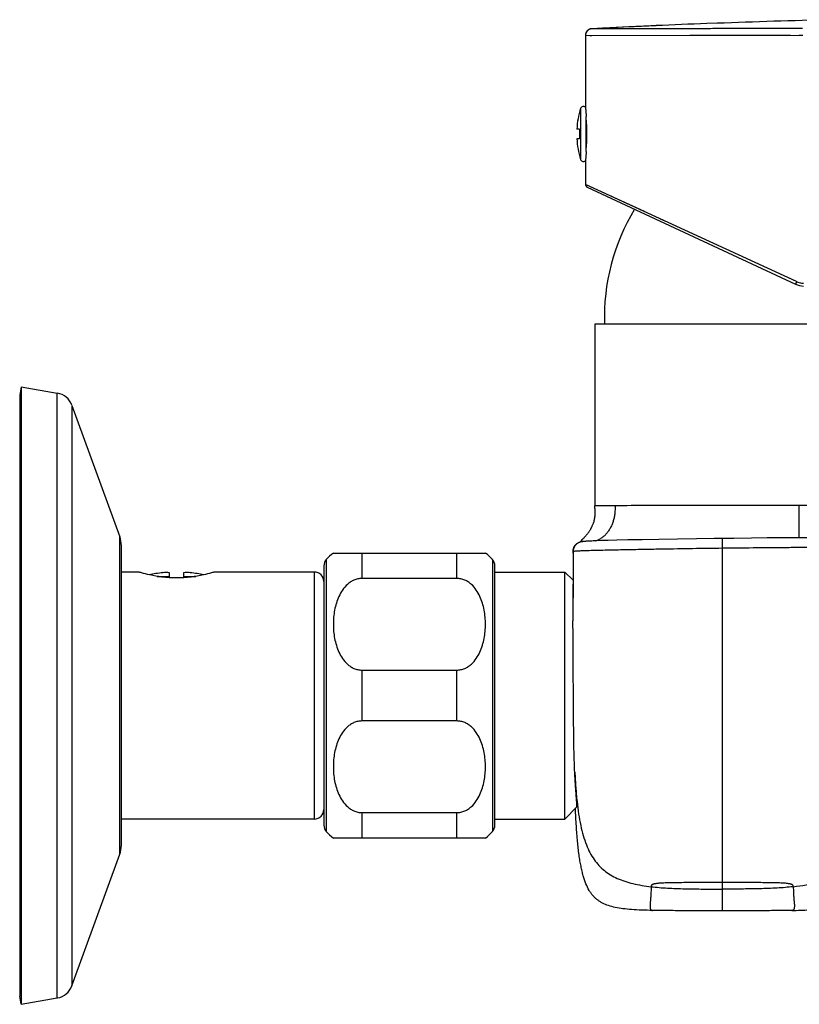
# Model space of a CAD drawing. Header units: millimetres. Extents: x 84 to 582, y -31 to 332.
# Tile 13 of 16: x 374 to 456, y 228 to 331. Entities that reach past the tile are written whole.
import ezdxf

# ---------------------------------------------------------------- set-up
doc = ezdxf.new("R2010")
doc.units = ezdxf.units.MM
doc.header["$LTSCALE"] = 30.734
doc.layers.get('0').update_dxf_attribs({"linetype": 'CONTINUOUS'})

msp = doc.modelspace()

# ---------------------------------------------------------------- linework, layer by layer
at = {"color": 7, "linetype": 'CONTINUOUS'}
for p, q in [((435.94, 330.59), (434.04, 330.49)), ((437.93, 330.68), (435.92, 330.59)), ((439.97, 330.78), (437.93, 330.68)), ((439.28, 330.74), (438.49, 330.71)), ((439.28, 330.74), (438.67, 330.72)), ((440.81, 330.81), (439.97, 330.78)), ((447.24, 331.07), (446.15, 331.03)), ((433.37, 329.82), (433.37, 329.8)), ((433.37, 329.8), (433.37, 329.79)), ((433.37, 329.8), (433.37, 329.8)), ((433.37, 329.79), (433.37, 322.22)), ((433.4, 329.98), (433.39, 329.97)), ((433.4, 330), (433.4, 329.99)), ((433.5, 330.2), (433.49, 330.19)), ((433.49, 330.19), (433.49, 330.18)), ((433.5, 330.21), (433.5, 330.2)), ((433.51, 330.21), (433.5, 330.2)), ((433.52, 330.22), (433.51, 330.21)), ((433.53, 330.24), (433.52, 330.23)), ((433.52, 330.23), (433.52, 330.22)), ((433.54, 330.25), (433.53, 330.24)), ((433.53, 330.24), (433.53, 330.24)), ((433.55, 330.26), (433.54, 330.25)), ((433.56, 330.27), (433.55, 330.26)), ((433.55, 330.26), (433.55, 330.26)), ((433.56, 330.28), (433.56, 330.27)), ((433.57, 330.28), (433.56, 330.28)), ((433.58, 330.29), (433.57, 330.28)), ((433.59, 330.3), (433.58, 330.29)), ((433.58, 330.29), (433.58, 330.29)), ((433.59, 330.31), (433.59, 330.3)), ((433.6, 330.31), (433.59, 330.31)), ((433.61, 330.32), (433.6, 330.31)), ((433.61, 330.32), (433.6, 330.32)), ((433.62, 330.33), (433.61, 330.32)), ((433.63, 330.34), (433.62, 330.33)), ((433.62, 330.33), (433.62, 330.33)), ((433.63, 330.34), (433.63, 330.34)), ((433.64, 330.34), (433.63, 330.34)), ((433.65, 330.35), (433.64, 330.34)), ((433.65, 330.35), (433.64, 330.35)), ((433.66, 330.36), (433.65, 330.35)), ((433.67, 330.37), (433.66, 330.36)), ((433.66, 330.36), (433.66, 330.36)), ((433.67, 330.37), (433.67, 330.37)), ((433.68, 330.37), (433.67, 330.37)), ((433.68, 330.38), (433.68, 330.37)), ((433.69, 330.38), (433.68, 330.38)), ((433.7, 330.38), (433.69, 330.38)), ((433.7, 330.39), (433.7, 330.38)), ((433.71, 330.39), (433.7, 330.39)), ((433.72, 330.4), (433.71, 330.39)), ((433.71, 330.39), (433.71, 330.39)), ((433.72, 330.4), (433.72, 330.4)), ((433.73, 330.4), (433.72, 330.4)), ((433.74, 330.41), (433.73, 330.4)), ((433.74, 330.41), (433.73, 330.41)), ((433.75, 330.41), (433.74, 330.41)), ((433.75, 330.42), (433.75, 330.41)), ((433.76, 330.42), (433.75, 330.42)), ((433.77, 330.43), (433.76, 330.42)), ((433.76, 330.42), (433.76, 330.42)), ((433.78, 330.43), (433.77, 330.42)), ((433.78, 330.43), (433.77, 330.43)), ((433.79, 330.43), (433.78, 330.43)), ((433.79, 330.44), (433.79, 330.43)), ((433.8, 330.44), (433.79, 330.44)), ((433.8, 330.44), (433.8, 330.44)), ((433.81, 330.44), (433.8, 330.44)), ((433.82, 330.45), (433.81, 330.44)), ((433.81, 330.44), (433.81, 330.44)), ((433.83, 330.45), (433.82, 330.45)), ((433.83, 330.45), (433.83, 330.45)), ((433.84, 330.45), (433.83, 330.45)), ((433.85, 330.46), (433.84, 330.45)), ((433.84, 330.45), (433.84, 330.45)), ((433.85, 330.46), (433.85, 330.46)), ((433.86, 330.46), (433.85, 330.46)), ((433.86, 330.46), (433.86, 330.46)), ((433.87, 330.46), (433.86, 330.46)), ((433.88, 330.47), (433.87, 330.46)), ((433.88, 330.47), (433.87, 330.47)), ((433.89, 330.47), (433.88, 330.47)), ((433.89, 330.47), (433.89, 330.47)), ((433.9, 330.47), (433.89, 330.47)), ((433.9, 330.47), (433.9, 330.47)), ((433.92, 330.48), (433.91, 330.47)), ((433.91, 330.47), (433.91, 330.47)), ((433.92, 330.48), (433.92, 330.48)), ((433.93, 330.48), (433.92, 330.48)), ((433.93, 330.48), (433.93, 330.48)), ((433.94, 330.48), (433.93, 330.48)), ((433.94, 330.48), (433.94, 330.48)), ((433.95, 330.48), (433.94, 330.48)), ((434.02, 330.49), (434.02, 330.49)), ((433.45, 317.58), (433.45, 321.27)), ((432.75, 319.92), (432.46, 319.92)), ((432.75, 319.92), (432.75, 318.92)), ((432.75, 318.92), (432.46, 318.92)), ((432.85, 316.77), (432.86, 316.73)), ((432.85, 316.77), (432.85, 316.75)), ((433.38, 316.67), (433.37, 316.62)), ((433.37, 316.62), (433.37, 314.11)), ((433.54, 313.83), (455.47, 303.61)), ((434.37, 299.42), (434.37, 280.28)), ((477.37, 299.42), (434.37, 299.42)), ((374, 292.82), (373.85, 291.97)), ((374, 292.82), (374, 227.82)), ((374, 292.82), (377.81, 292.15)), ((373.85, 291.97), (373.85, 228.67)), ((379.35, 290.86), (384.38, 277.03)), ((434.37, 279.99), (434.37, 280.28)), ((433, 276.7), (432.92, 276.61)), ((433.08, 276.77), (433, 276.7)), ((433.13, 276.83), (433.08, 276.77)), ((433.19, 276.89), (433.13, 276.83)), ((433.25, 276.96), (433.19, 276.89)), ((437.84, 276.69), (436.67, 276.66)), ((439.33, 276.72), (437.84, 276.69)), ((441.08, 276.75), (439.33, 276.72)), ((443.07, 276.78), (441.08, 276.75)), ((445.04, 276.81), (443.07, 276.78)), ((446.92, 276.84), (445.04, 276.81)), ((448.99, 276.86), (446.92, 276.84)), ((450.85, 276.88), (448.99, 276.86)), ((452.48, 276.9), (450.85, 276.88)), ((453.67, 276.91), (452.48, 276.9)), ((454.76, 276.92), (453.67, 276.91)), ((455.77, 276.92), (454.76, 276.92)), ((456.71, 276.92), (455.77, 276.92)), ((384.55, 244.57), (384.55, 276.07)), ((432.31, 276.16), (432.3, 276.15)), ((432.32, 276.17), (432.31, 276.16)), ((432.33, 276.17), (432.32, 276.17)), ((432.34, 276.18), (432.33, 276.17)), ((432.35, 276.19), (432.34, 276.18)), ((432.36, 276.2), (432.35, 276.19)), ((432.37, 276.2), (432.36, 276.19)), ((432.41, 276.24), (432.38, 276.21)), ((432.56, 276.35), (432.53, 276.33)), ((432.82, 276.51), (432.77, 276.45)), ((432.92, 276.61), (432.82, 276.51)), ((433.18, 276.53), (433.15, 276.53)), ((433.22, 276.53), (433.18, 276.53)), ((433.27, 276.54), (433.22, 276.53)), ((433.31, 276.54), (433.27, 276.54)), ((433.37, 276.54), (433.31, 276.54)), ((433.43, 276.55), (433.37, 276.54)), ((433.49, 276.55), (433.43, 276.55)), ((433.56, 276.56), (433.49, 276.55)), ((433.69, 276.57), (433.56, 276.56)), ((433.84, 276.57), (433.69, 276.57)), ((434.03, 276.58), (433.84, 276.57)), ((434.18, 276.59), (434.03, 276.58)), ((434.56, 276.6), (434.18, 276.59)), ((435.07, 276.62), (434.56, 276.6)), ((435.75, 276.64), (435.07, 276.62)), ((436.67, 276.66), (435.75, 276.64)), ((406.85, 275.32), (422.85, 275.32)), ((432.05, 275.52), (432.05, 275.5)), ((432.05, 275.5), (432.05, 275.48)), ((432.05, 275.48), (432.05, 275.46)), ((432.07, 275.48), (432.06, 268.66)), ((432.06, 275.36), (432.06, 275.35)), ((432.06, 275.36), (432.06, 275.36)), ((432.06, 275.35), (432.06, 275.34)), ((432.06, 275.34), (432.07, 275.33)), ((432.07, 275.5), (432.07, 275.48)), ((432.07, 275.48), (432.07, 272.96)), ((432.07, 275.48), (432.07, 275.48)), ((432.07, 275.32), (432.07, 275.33)), ((432.07, 275.33), (432.07, 275.33)), ((405.85, 273.97), (405.85, 246.68)), ((423.85, 246.68), (423.85, 273.97)), ((386.35, 273.32), (384.55, 273.32)), ((389.6, 272.71), (389.6, 273.25)), ((391.1, 273.25), (391.1, 272.71)), ((404.85, 273.32), (394.35, 273.32)), ((419.85, 272.64), (409.85, 272.64)), ((423.85, 273.32), (431.2, 273.32)), ((431.2, 247.32), (431.2, 273.32)), ((431.2, 273.32), (432.07, 272.46)), ((432.07, 272.96), (432.06, 268.17)), ((432.07, 272.45), (432.07, 272.46)), ((409.85, 263), (419.85, 263)), ((419.85, 257.64), (409.85, 257.64)), ((409.85, 248), (419.85, 248)), ((431.2, 247.32), (432.48, 248.6)), ((404.85, 247.32), (384.55, 247.32)), ((423.85, 247.32), (431.2, 247.32)), ((422.85, 245.32), (406.85, 245.32)), ((379.35, 229.78), (384.38, 243.62)), ((374, 227.82), (373.85, 228.67)), ((374, 227.82), (377.81, 228.49))]:
    msp.add_line(p, q, dxfattribs=at)
at = {"color": 9, "linetype": 'CONTINUOUS'}
for p, q in [((433.37, 329.79), (455.87, 329.82)), ((444.35, 329.81), (454.94, 329.82)), ((432.86, 322.11), (432.86, 316.73)), ((455.59, 303.88), (433.37, 314.11)), ((435.46, 313.15), (433.89, 313.87)), ((439.57, 311.26), (436.75, 312.55)), ((442.01, 310.13), (441.27, 310.47)), ((445.65, 308.46), (442.01, 310.13)), ((455.59, 303.88), (454.6, 304.34)), ((377.81, 228.49), (377.81, 292.15)), ((379.35, 290.86), (379.35, 229.78)), ((455.87, 276.92), (455.87, 280.33)), ((384.38, 243.62), (384.38, 277.03)), ((447.75, 276.85), (447.76, 275.85)), ((447.76, 275.85), (447.76, 237.67)), ((406.1, 274.63), (406.1, 246.02)), ((409.85, 275.32), (409.85, 272.64)), ((419.85, 272.64), (419.85, 275.32)), ((423.6, 274.63), (423.6, 246.02)), ((388.32, 272.86), (389.6, 272.86)), ((391.1, 272.86), (392.38, 272.86)), ((404.85, 247.32), (404.85, 273.32)), ((409.85, 263), (409.85, 257.64)), ((419.85, 257.64), (419.85, 263)), ((409.85, 248), (409.85, 245.32)), ((419.85, 245.32), (419.85, 248))]:
    msp.add_line(p, q, dxfattribs=at)
at = {"color": 7, "linetype": 'CONTINUOUS'}
for points in [[(433.39, 329.95), (433.39, 329.94), (433.38, 329.93), (433.38, 329.92), (433.38, 329.9), (433.38, 329.89), (433.38, 329.88), (433.37, 329.86), (433.37, 329.85), (433.37, 329.83), (433.37, 329.82)], [(433.39, 329.97), (433.39, 329.95), (433.39, 329.94), (433.38, 329.93)], [(433.49, 330.18), (433.48, 330.17), (433.48, 330.16), (433.47, 330.15), (433.47, 330.14), (433.46, 330.14), (433.45, 330.13), (433.45, 330.12), (433.44, 330.11), (433.44, 330.1), (433.44, 330.09), (433.43, 330.08), (433.43, 330.07), (433.42, 330.06), (433.42, 330.05), (433.41, 330.03), (433.41, 330.02), (433.41, 330.01), (433.4, 330), (433.4, 329.99), (433.4, 329.98)], [(433.91, 330.47), (433.91, 330.47), (433.9, 330.47)], [(434.03, 330.49), (434.03, 330.49), (434.03, 330.49), (434.02, 330.49), (434.02, 330.49), (434.01, 330.49), (434.01, 330.49), (434.01, 330.49), (434, 330.49), (434, 330.49), (433.99, 330.49), (433.99, 330.49), (433.99, 330.49), (433.98, 330.49), (433.98, 330.49), (433.97, 330.49), (433.97, 330.49), (433.96, 330.48), (433.96, 330.48), (433.95, 330.48), (433.95, 330.48), (433.95, 330.48)], [(434.03, 330.49), (434.03, 330.49), (434.03, 330.49)], [(433.37, 314.11), (433.37, 314.1), (433.37, 314.08), (433.37, 314.06), (433.38, 314.04), (433.38, 314.03), (433.39, 314.01), (433.39, 313.99), (433.4, 313.98), (433.41, 313.96), (433.42, 313.95), (433.43, 313.93), (433.44, 313.92), (433.45, 313.91), (433.46, 313.89), (433.47, 313.88), (433.48, 313.87), (433.5, 313.86), (433.51, 313.85), (433.53, 313.84), (433.54, 313.83)], [(434.37, 279.99), (434.37, 279.84), (434.37, 279.71), (434.37, 279.57), (434.36, 279.45), (434.36, 279.33), (434.35, 279.21), (434.33, 279.1), (434.32, 279), (434.3, 278.89), (434.28, 278.8), (434.26, 278.7), (434.24, 278.61), (434.21, 278.52), (434.18, 278.44), (434.15, 278.36), (434.12, 278.28), (434.09, 278.21), (434.06, 278.14), (434.03, 278.07), (433.99, 278), (433.96, 277.94), (433.92, 277.87), (433.89, 277.81), (433.86, 277.76), (433.82, 277.7), (433.79, 277.64), (433.75, 277.59), (433.72, 277.54), (433.68, 277.49), (433.65, 277.44), (433.61, 277.4), (433.58, 277.35), (433.54, 277.31), (433.51, 277.27), (433.47, 277.22), (433.44, 277.18), (433.41, 277.14), (433.37, 277.1), (433.34, 277.07), (433.31, 277.03), (433.28, 276.99), (433.25, 276.96)], [(432.3, 276.15), (432.29, 276.14), (432.28, 276.14), (432.28, 276.13), (432.26, 276.12), (432.25, 276.1), (432.24, 276.09), (432.23, 276.08), (432.22, 276.06), (432.21, 276.04), (432.2, 276.02), (432.18, 276.01), (432.17, 275.98), (432.16, 275.96), (432.15, 275.94), (432.14, 275.92), (432.13, 275.89), (432.12, 275.87), (432.11, 275.84), (432.1, 275.82), (432.09, 275.79), (432.09, 275.76), (432.08, 275.73), (432.07, 275.7), (432.07, 275.67), (432.06, 275.64), (432.06, 275.62), (432.06, 275.59), (432.06, 275.56), (432.05, 275.54)], [(432.3, 276.15), (432.3, 276.15), (432.29, 276.14), (432.28, 276.13), (432.27, 276.12), (432.26, 276.11), (432.25, 276.09), (432.23, 276.08), (432.22, 276.06), (432.21, 276.05), (432.2, 276.03), (432.19, 276.01), (432.17, 275.99), (432.16, 275.97), (432.15, 275.94), (432.14, 275.92), (432.13, 275.9), (432.12, 275.87), (432.11, 275.85), (432.1, 275.82), (432.09, 275.79), (432.09, 275.77), (432.08, 275.74), (432.07, 275.71), (432.07, 275.68), (432.06, 275.65), (432.06, 275.62), (432.06, 275.59), (432.06, 275.57), (432.05, 275.54), (432.05, 275.52)], [(433.15, 276.53), (433.13, 276.52), (433.11, 276.52), (433.1, 276.52), (433.08, 276.52), (433.06, 276.51), (433.05, 276.51), (433.03, 276.51), (433.02, 276.51), (433, 276.51), (432.99, 276.5), (432.97, 276.5), (432.96, 276.5), (432.94, 276.49), (432.93, 276.49), (432.91, 276.49), (432.9, 276.48), (432.88, 276.48), (432.86, 276.48), (432.85, 276.47), (432.83, 276.47), (432.81, 276.46), (432.79, 276.46), (432.77, 276.45), (432.75, 276.44), (432.73, 276.43), (432.71, 276.43), (432.69, 276.42), (432.66, 276.41), (432.64, 276.39), (432.61, 276.38), (432.59, 276.37), (432.56, 276.35), (432.53, 276.33), (432.5, 276.31), (432.47, 276.29), (432.44, 276.27), (432.41, 276.24), (432.38, 276.21), (432.35, 276.18), (432.32, 276.15), (432.29, 276.12), (432.27, 276.08), (432.24, 276.05), (432.22, 276.02), (432.2, 275.98), (432.18, 275.95), (432.17, 275.91), (432.15, 275.88), (432.14, 275.84), (432.12, 275.81), (432.11, 275.78), (432.1, 275.74), (432.1, 275.71), (432.09, 275.68), (432.08, 275.66), (432.08, 275.63), (432.08, 275.61), (432.07, 275.58), (432.07, 275.56), (432.07, 275.54), (432.07, 275.53), (432.07, 275.51), (432.07, 275.5)], [(432.77, 276.45), (432.75, 276.44), (432.73, 276.43), (432.71, 276.43), (432.69, 276.42), (432.66, 276.41)], [(432.05, 275.46), (432.05, 275.45), (432.05, 275.44), (432.06, 275.42), (432.06, 275.41), (432.06, 275.4), (432.06, 275.39), (432.06, 275.39), (432.06, 275.38), (432.06, 275.38), (432.06, 275.37)], [(432.06, 275.37), (432.06, 275.37), (432.06, 275.36)]]:
    msp.add_lwpolyline(points, dxfattribs=at)
at = {"color": 9, "linetype": 'CONTINUOUS'}
for points in [[(433.85, 329.79), (433.95, 329.79), (434.06, 329.79), (444.35, 329.81)], [(433.89, 313.87), (433.53, 314.03), (433.48, 314.06)], [(436.75, 312.55), (436.28, 312.77), (436.06, 312.87)]]:
    msp.add_lwpolyline(points, dxfattribs=at)
at = {"color": 7, "linetype": 'CONTINUOUS'}
for centre, radius, start, end in [((484.62, -668.2), 999.97, 92.64424, 92.89956), ((484.62, -668.25), 1000.03, 92.20503, 92.51083), ((484.62, -668.25), 1000.02, 91.46012, 92.14244), ((434.07, 329.79), 0.7, 95.6135, 179.5038), ((434.07, 329.79), 0.699, 92.9017, 95.6181), ((433.15, 322.02), 0.3, 41.3652, 162.6114), ((441.45, 319.42), 9, 162.6114, 176.8153), ((441.45, 319.42), 9, 183.1847, 197.1397), ((433.15, 316.82), 0.3, 197.3886, 318.6348), ((457.36, 300.12), 22, 148.8325, 181.8179), ((456.31, 305.42), 2, 245, 270), ((377.47, 290.18), 2, 20, 80), ((381.75, 276.07), 2.8, 0, 20), ((406.85, 273.97), 1, 138.5904, 180), ((409.85, 271.32), 5, 126.8699, 138.5904), ((419.85, 271.32), 5, 41.4096, 53.1301), ((422.85, 273.97), 1, 0, 41.4096), ((433.16, 275.41), 1.09, 175.2033, 175.918), ((433.15, 275.41), 1.09, 175.9184, 176.1496), ((433.15, 275.41), 1.08, 176.1496, 176.4862), ((433.14, 275.41), 1.08, 176.4862, 176.7707), ((433, 275.41), 0.934, 183.9122, 184.5781), ((390.35, 259.32), 14, 95.9176, 101.8676), ((389.27, 269.77), 3.49, 84.5378, 95.9281), ((389.27, 269.74), 3.53, 95.4721, 95.9177), ((391.43, 269.77), 3.49, 84.0737, 95.4604), ((391.43, 269.74), 3.53, 84.0823, 84.5279), ((390.35, 259.32), 14, 78.1324, 84.0824), ((404.85, 272.32), 1, 0, 90), ((404.85, 248.32), 1, 270, 360), ((406.85, 246.68), 1, 180, 221.4096), ((422.85, 246.68), 1, 318.5904, 360), ((409.85, 249.32), 5, 221.4096, 233.1301), ((419.85, 249.32), 5, 306.8699, 318.5904), ((381.75, 244.57), 2.8, 340, 360), ((377.47, 230.46), 2, 280, 340)]:
    msp.add_arc(centre, radius, start, end, dxfattribs=at)
at = {"color": 9, "linetype": 'CONTINUOUS'}
for centre, radius, start, end in [((455.97, 426.82), 97, 269.9398, 270.1518), ((456.32, 305.46), 1.74, 245.3059, 255.0682), ((456.32, 305.47), 1.75, 255.0908, 269.9903)]:
    msp.add_arc(centre, radius, start, end, dxfattribs=at)
at = {"color": 7, "linetype": 'CONTINUOUS'}
for points in [[(440.81, 330.81), (440.3, 330.79), (439.79, 330.77), (439.28, 330.74)], [(432.07, 275.47), (432.06, 275.43), (432.06, 275.39), (432.07, 275.35)]]:
    msp.add_open_spline(points, degree=3, dxfattribs=at)
at = {"color": 9, "linetype": 'CONTINUOUS'}
for points, knots in [([(456.22, 330.52), (454.78, 330.52), (451.96, 330.51), (448.48, 330.51), (445.82, 330.5), (443.96, 330.5), (442.21, 330.5), (440.6, 330.5), (439.14, 330.5), (437.85, 330.5), (436.88, 330.49), (436.19, 330.49), (435.75, 330.49), (435.36, 330.49), (435.01, 330.49), (434.72, 330.49), (434.48, 330.49), (434.32, 330.49), (434.21, 330.49), (434.15, 330.49), (434.1, 330.49), (434.07, 330.49), (434.05, 330.49), (434.04, 330.49), (434.04, 330.49)], [0, 0, 0, 0, 0.194399, 0.381659, 0.470318, 0.554504, 0.633387, 0.706206, 0.772233, 0.830834, 0.881422, 0.90356, 0.923519, 0.941244, 0.956699, 0.969846, 0.980652, 0.989084, 0.992405, 0.995127, 0.997249, 0.99877, 0.999687, 1, 1, 1, 1]), ([(455.59, 303.88), (455.58, 303.87), (455.57, 303.83), (455.55, 303.78), (455.52, 303.74), (455.51, 303.7), (455.5, 303.67), (455.49, 303.66), (455.48, 303.64), (455.48, 303.63), (455.47, 303.62), (455.47, 303.62), (455.47, 303.61), (455.47, 303.61), (455.47, 303.61), (455.47, 303.61), (455.47, 303.61), (455.47, 303.61)], [0, 0, 0, 0, 0.182435, 0.36848, 0.547451, 0.707228, 0.776182, 0.836626, 0.887969, 0.929618, 0.961176, 0.973278, 0.983024, 0.990487, 0.995742, 0.99887, 1, 1, 1, 1]), ([(477.37, 280.19), (477.37, 280.19), (477.37, 280.19), (477.37, 280.19), (477.37, 280.19), (477.37, 280.19), (477.36, 280.19), (477.36, 280.19), (477.36, 280.19), (477.35, 280.19), (477.34, 280.19), (477.33, 280.19), (477.31, 280.19), (477.29, 280.19), (477.27, 280.19), (477.24, 280.19), (477.2, 280.19), (477.13, 280.19), (477.05, 280.19), (476.95, 280.19), (476.84, 280.19), (476.72, 280.2), (476.59, 280.2), (476.38, 280.2), (476.1, 280.2), (475.72, 280.21), (475.29, 280.21), (474.82, 280.22), (474.3, 280.22), (473.73, 280.23), (473.13, 280.23), (472.23, 280.24), (471.02, 280.25), (469.47, 280.26), (467.78, 280.28), (465.97, 280.29), (464.07, 280.3), (462.09, 280.31), (460.4, 280.31), (459.2, 280.32), (458.5, 280.32), (457.98, 280.32), (457.45, 280.32), (456.93, 280.32), (456.4, 280.32), (456.05, 280.33), (455.87, 280.33)], [0, 0, 0, 0, 0.000019, 0.000042, 0.000075, 0.000169, 0.000301, 0.000471, 0.000678, 0.000922, 0.001205, 0.001882, 0.00271, 0.003688, 0.004816, 0.006093, 0.007521, 0.010824, 0.014723, 0.019215, 0.024299, 0.02997, 0.036226, 0.043062, 0.058459, 0.076124, 0.096015, 0.118083, 0.142277, 0.168537, 0.196799, 0.226997, 0.292901, 0.365614, 0.444437, 0.52861, 0.617322, 0.709719, 0.804912, 0.853272, 0.877591, 0.901984, 0.926436, 0.950933, 0.97546, 1, 1, 1, 1]), ([(432.09, 275.5), (432.09, 275.5), (432.11, 275.51), (432.13, 275.51), (432.17, 275.52), (432.25, 275.53), (432.41, 275.54), (432.67, 275.56), (433.07, 275.57), (433.65, 275.59), (434.47, 275.62), (435.56, 275.64), (436.92, 275.67), (438.48, 275.7), (440.14, 275.73), (442.34, 275.77), (444.88, 275.81), (446.86, 275.84), (447.76, 275.85)], [0, 0, 0, 0, 0.001125, 0.002781, 0.005134, 0.008373, 0.01835, 0.03462, 0.059365, 0.095098, 0.145723, 0.215732, 0.304454, 0.405949, 0.514046, 0.622287, 0.826963, 1, 1, 1, 1]), ([(447.76, 275.85), (448.7, 275.86), (450.76, 275.88), (453.4, 275.91), (455.68, 275.92), (457.39, 275.92), (458.96, 275.91), (460.3, 275.9), (461.34, 275.88), (462.1, 275.86), (462.63, 275.83), (462.95, 275.81), (463.13, 275.79), (463.23, 275.78), (463.3, 275.76), (463.36, 275.75), (463.39, 275.74), (463.43, 275.72), (463.44, 275.71), (463.45, 275.7)], [0, 0, 0, 0, 0.179645, 0.392271, 0.504592, 0.615539, 0.718029, 0.804995, 0.871097, 0.917586, 0.949947, 0.971675, 0.979385, 0.985395, 0.989991, 0.993428, 0.995943, 0.997753, 1, 1, 1, 1]), ([(432.07, 275.48), (432.07, 275.48), (432.07, 275.48), (432.07, 275.49), (432.08, 275.5), (432.08, 275.5), (432.09, 275.5)], [0, 0, 0, 0, 0.151821, 0.333109, 0.593958, 1, 1, 1, 1]), ([(455.24, 240.2), (455.7, 240.25), (456.59, 240.38), (457.7, 240.65), (458.56, 240.96), (459.18, 241.24), (459.76, 241.59), (460.31, 242), (460.79, 242.48), (461.22, 243.01), (461.58, 243.59), (461.89, 244.2), (462.15, 244.83), (462.36, 245.48), (462.54, 246.14), (462.73, 247.03), (462.92, 248.15), (463.08, 249.5), (463.2, 250.86), (463.28, 252.22), (463.34, 253.58), (463.4, 255.39), (463.42, 256.76), (463.43, 257.66)], [0, 0, 0, 0, 0.062498, 0.124978, 0.156227, 0.187474, 0.218717, 0.249957, 0.281196, 0.312437, 0.343682, 0.37493, 0.406181, 0.437433, 0.468687, 0.499942, 0.562444, 0.624951, 0.687458, 0.749966, 0.812475, 0.874983, 1, 1, 1, 1]), ([(432.25, 252.26), (432.28, 251.72), (432.34, 250.69), (432.47, 249.21), (432.64, 247.88), (432.86, 246.68), (433.12, 245.6), (433.44, 244.64), (433.82, 243.8), (434.26, 243.06), (434.78, 242.43), (435.36, 241.88), (436.01, 241.43), (436.73, 241.06), (437.52, 240.75), (438.38, 240.51), (439.31, 240.33), (439.95, 240.24), (440.28, 240.2)], [0, 0, 0, 0, 0.098915, 0.189117, 0.27106, 0.345328, 0.412609, 0.473718, 0.529639, 0.581535, 0.63072, 0.678607, 0.726587, 0.775818, 0.827214, 0.881463, 0.939026, 1, 1, 1, 1]), ([(447.76, 240.63), (447.46, 240.63), (446.86, 240.63), (445.96, 240.63), (445.05, 240.63), (444.16, 240.63), (443.3, 240.62), (442.6, 240.62), (442.09, 240.61), (441.68, 240.59), (441.32, 240.58), (441.02, 240.55), (440.86, 240.53), (440.72, 240.51), (440.62, 240.49), (440.53, 240.47), (440.46, 240.45), (440.41, 240.43), (440.36, 240.4), (440.32, 240.36), (440.3, 240.33), (440.29, 240.29), (440.28, 240.25), (440.28, 240.22), (440.28, 240.2)], [0, 0, 0, 0, 0.118178, 0.236375, 0.354448, 0.471796, 0.586496, 0.694094, 0.743002, 0.787066, 0.857228, 0.883514, 0.904914, 0.922246, 0.93624, 0.947489, 0.956543, 0.963901, 0.969936, 0.9792, 0.983001, 0.986532, 0.993302, 1, 1, 1, 1]), ([(455.24, 240.2), (455.24, 240.22), (455.24, 240.25), (455.24, 240.29), (455.22, 240.33), (455.2, 240.36), (455.16, 240.4), (455.11, 240.43), (455.06, 240.45), (454.99, 240.47), (454.91, 240.49), (454.8, 240.51), (454.67, 240.53), (454.51, 240.55), (454.3, 240.57), (454.06, 240.58), (453.64, 240.6), (453.03, 240.62), (452.23, 240.62), (451.36, 240.63), (450.47, 240.63), (449.27, 240.63), (448.37, 240.63), (447.76, 240.63)], [0, 0, 0, 0, 0.006698, 0.013472, 0.017013, 0.020828, 0.030121, 0.036158, 0.043517, 0.052559, 0.063742, 0.077631, 0.094888, 0.116279, 0.142707, 0.174877, 0.213012, 0.305646, 0.413507, 0.52826, 0.645513, 0.763544, 1, 1, 1, 1]), ([(440.28, 240.2), (440.28, 240.01), (440.27, 239.65), (440.25, 239.22), (440.22, 238.91), (440.2, 238.7), (440.19, 238.51), (440.18, 238.35), (440.17, 238.2), (440.17, 238.07), (440.18, 237.96), (440.2, 237.87), (440.24, 237.79), (440.29, 237.74), (440.36, 237.7), (440.41, 237.7), (440.44, 237.7)], [0, 0, 0, 0, 0.216616, 0.406787, 0.49165, 0.569509, 0.640227, 0.703682, 0.759803, 0.808619, 0.85032, 0.885413, 0.915051, 0.941557, 0.968612, 1, 1, 1, 1]), ([(440.28, 240.2), (440.56, 240.17), (441.13, 240.11), (442.01, 240.05), (442.92, 240.01), (444.18, 239.97), (445.8, 239.95), (447.1, 239.95), (447.76, 239.95)], [0, 0, 0, 0, 0.112895, 0.230273, 0.351858, 0.477215, 0.736057, 1, 1, 1, 1]), ([(455.24, 240.2), (454.96, 240.17), (454.39, 240.11), (453.52, 240.05), (452.61, 240.01), (451.35, 239.97), (449.73, 239.95), (448.42, 239.95), (447.76, 239.95)], [0, 0, 0, 0, 0.112952, 0.230385, 0.351936, 0.477196, 0.736024, 1, 1, 1, 1]), ([(455.24, 240.2), (455.24, 240.01), (455.25, 239.65), (455.28, 239.22), (455.3, 238.91), (455.32, 238.7), (455.34, 238.51), (455.35, 238.35), (455.36, 238.2), (455.35, 238.07), (455.34, 237.96), (455.32, 237.87), (455.29, 237.79), (455.24, 237.74), (455.17, 237.7), (455.12, 237.7), (455.09, 237.7)], [0, 0, 0, 0, 0.216615, 0.406785, 0.491648, 0.569508, 0.640226, 0.703682, 0.759803, 0.80862, 0.850321, 0.885415, 0.915047, 0.941544, 0.968598, 1, 1, 1, 1])]:
    msp.add_open_spline(points, degree=3, knots=knots, dxfattribs=at)
at = {"color": 7, "linetype": 'CONTINUOUS'}
for points, knots in [([(433.37, 322.22), (433.37, 322.22), (433.37, 322.22), (433.37, 322.22), (433.37, 322.22), (433.37, 322.21), (433.37, 322.2), (433.37, 322.2), (433.37, 322.19), (433.38, 322.17), (433.38, 322.15), (433.38, 322.12), (433.39, 322.08), (433.39, 322.03), (433.4, 321.98), (433.4, 321.92), (433.41, 321.85), (433.41, 321.77), (433.42, 321.68), (433.43, 321.59), (433.44, 321.49), (433.44, 321.4), (433.44, 321.33), (433.45, 321.29), (433.45, 321.27)], [0, 0, 0, 0, 0.000988, 0.002222, 0.00395, 0.008886, 0.015794, 0.024672, 0.035515, 0.04832, 0.063082, 0.098453, 0.141577, 0.19239, 0.250822, 0.316798, 0.39025, 0.471126, 0.55942, 0.655239, 0.758968, 0.871857, 0.933014, 1, 1, 1, 1]), ([(433.45, 320.87), (433.46, 320.64), (433.48, 320.16), (433.49, 319.42), (433.48, 318.69), (433.46, 318.21), (433.45, 317.98)], [0, 0, 0, 0, 0.239478, 0.500001, 0.760523, 1, 1, 1, 1]), ([(433.45, 317.58), (433.45, 317.56), (433.44, 317.53), (433.44, 317.47), (433.44, 317.4), (433.43, 317.32), (433.43, 317.22), (433.42, 317.11), (433.4, 316.96), (433.39, 316.82), (433.38, 316.71), (433.38, 316.67)], [0, 0, 0, 0, 0.05542, 0.106607, 0.201886, 0.290588, 0.373896, 0.525815, 0.658841, 0.868131, 1, 1, 1, 1]), ([(436.49, 280.3), (436.33, 280.3), (436.02, 280.3), (435.65, 280.29), (435.39, 280.29), (435.21, 280.29), (435.06, 280.29), (434.91, 280.29), (434.79, 280.29), (434.68, 280.29), (434.6, 280.29), (434.54, 280.29), (434.51, 280.29), (434.48, 280.28), (434.45, 280.28), (434.42, 280.28), (434.41, 280.28), (434.39, 280.28), (434.38, 280.28), (434.38, 280.28), (434.38, 280.28), (434.37, 280.28), (434.37, 280.28), (434.37, 280.28), (434.37, 280.28)], [0, 0, 0, 0, 0.231264, 0.43322, 0.523012, 0.605241, 0.679836, 0.746736, 0.805882, 0.85722, 0.900722, 0.919527, 0.936366, 0.951234, 0.964131, 0.975052, 0.983997, 0.990962, 0.993702, 0.995946, 0.997695, 0.99895, 0.999712, 1, 1, 1, 1]), ([(436.49, 280.3), (436.5, 280.03), (436.49, 279.63), (436.4, 279.1), (436.31, 278.72), (436.18, 278.35), (436.02, 277.99), (435.82, 277.66), (435.67, 277.46), (435.59, 277.37)], [0, 0, 0, 0, 0.255079, 0.382344, 0.508839, 0.634179, 0.758228, 0.88053, 1, 1, 1, 1]), ([(455.87, 280.33), (453.89, 280.33), (450.07, 280.33), (444.73, 280.32), (440.25, 280.31), (437.61, 280.3), (436.49, 280.3)], [0, 0, 0, 0, 0.307332, 0.590617, 0.827689, 1, 1, 1, 1]), ([(434.47, 276.6), (434.58, 276.64), (434.78, 276.73), (435.07, 276.9), (435.35, 277.11), (435.51, 277.28), (435.59, 277.37)], [0, 0, 0, 0, 0.244106, 0.491478, 0.743298, 1, 1, 1, 1]), ([(390.35, 272.69), (389.84, 272.69), (388.89, 272.75), (387.66, 272.97), (386.84, 273.18), (386.45, 273.29), (386.35, 273.32)], [0, 0, 0, 0, 0.378824, 0.701527, 0.92121, 1, 1, 1, 1]), ([(394.35, 273.32), (394.25, 273.29), (393.86, 273.18), (393.05, 272.97), (391.81, 272.75), (390.86, 272.69), (390.35, 272.69)], [0, 0, 0, 0, 0.07879, 0.298473, 0.621176, 1, 1, 1, 1]), ([(409.85, 272.64), (409.71, 272.64), (409.42, 272.61), (409.02, 272.48), (408.65, 272.28), (408.22, 271.95), (407.8, 271.44), (407.42, 270.77), (407.15, 270.05), (406.97, 269.32), (406.87, 268.57), (406.84, 267.82), (406.87, 267.07), (406.97, 266.33), (407.15, 265.6), (407.42, 264.88), (407.8, 264.2), (408.22, 263.7), (408.65, 263.36), (409.02, 263.16), (409.42, 263.03), (409.71, 263), (409.85, 263)], [0, 0, 0, 0, 0.034413, 0.068376, 0.101647, 0.134201, 0.19744, 0.259131, 0.31991, 0.380169, 0.440146, 0.5, 0.559854, 0.619831, 0.68009, 0.740869, 0.80256, 0.865799, 0.898353, 0.931624, 0.965587, 1, 1, 1, 1]), ([(419.85, 263), (419.99, 263), (420.28, 263.03), (420.68, 263.16), (421.05, 263.36), (421.48, 263.7), (421.91, 264.2), (422.28, 264.88), (422.55, 265.6), (422.73, 266.33), (422.83, 267.07), (422.86, 267.82), (422.83, 268.57), (422.73, 269.32), (422.55, 270.05), (422.28, 270.77), (421.91, 271.44), (421.48, 271.95), (421.05, 272.28), (420.68, 272.48), (420.28, 272.61), (419.99, 272.64), (419.85, 272.64)], [0, 0, 0, 0, 0.034413, 0.068376, 0.101647, 0.134201, 0.19744, 0.259131, 0.31991, 0.380169, 0.440146, 0.5, 0.559854, 0.619831, 0.68009, 0.740869, 0.80256, 0.865799, 0.898353, 0.931624, 0.965587, 1, 1, 1, 1]), ([(432.25, 252.26), (432.23, 252.53), (432.21, 253.09), (432.18, 253.97), (432.16, 254.9), (432.14, 256.24), (432.12, 257.98), (432.11, 260.12), (432.09, 262.27), (432.08, 264.36), (432.07, 266.32), (432.06, 267.57), (432.06, 268.17)], [0, 0, 0, 0, 0.051156, 0.106459, 0.165413, 0.22744, 0.358293, 0.494267, 0.630824, 0.763533, 0.887997, 1, 1, 1, 1]), ([(409.85, 257.64), (409.71, 257.64), (409.42, 257.61), (409.02, 257.48), (408.65, 257.28), (408.22, 256.95), (407.8, 256.44), (407.42, 255.77), (407.15, 255.05), (406.97, 254.32), (406.87, 253.57), (406.84, 252.82), (406.87, 252.07), (406.97, 251.33), (407.15, 250.6), (407.42, 249.88), (407.8, 249.2), (408.22, 248.7), (408.65, 248.36), (409.02, 248.16), (409.42, 248.03), (409.71, 248), (409.85, 248)], [0, 0, 0, 0, 0.034413, 0.068376, 0.101647, 0.134201, 0.19744, 0.259131, 0.31991, 0.380169, 0.440146, 0.5, 0.559854, 0.619831, 0.68009, 0.740869, 0.80256, 0.865799, 0.898353, 0.931624, 0.965587, 1, 1, 1, 1]), ([(419.85, 248), (419.99, 248), (420.28, 248.03), (420.68, 248.16), (421.05, 248.36), (421.48, 248.7), (421.91, 249.2), (422.28, 249.88), (422.55, 250.6), (422.73, 251.33), (422.83, 252.07), (422.86, 252.82), (422.83, 253.57), (422.73, 254.32), (422.55, 255.05), (422.28, 255.77), (421.91, 256.44), (421.48, 256.95), (421.05, 257.28), (420.68, 257.48), (420.28, 257.61), (419.99, 257.64), (419.85, 257.64)], [0, 0, 0, 0, 0.034413, 0.068376, 0.101647, 0.134201, 0.19744, 0.259131, 0.31991, 0.380169, 0.440146, 0.5, 0.559854, 0.619831, 0.68009, 0.740869, 0.80256, 0.865799, 0.898353, 0.931624, 0.965587, 1, 1, 1, 1]), ([(432.48, 248.6), (432.48, 248.6), (432.48, 248.6), (432.48, 248.61), (432.48, 248.61), (432.48, 248.63), (432.48, 248.64), (432.48, 248.67), (432.48, 248.71), (432.48, 248.75), (432.48, 248.8), (432.47, 248.85), (432.47, 248.92), (432.46, 249.01), (432.45, 249.15), (432.43, 249.34), (432.42, 249.56), (432.4, 249.81), (432.38, 250.08), (432.36, 250.38), (432.33, 250.83), (432.29, 251.46), (432.26, 251.98), (432.25, 252.26)], [0, 0, 0, 0, 0.000572, 0.001603, 0.003116, 0.00512, 0.010603, 0.01806, 0.02749, 0.03889, 0.052257, 0.067587, 0.084874, 0.104114, 0.148425, 0.200467, 0.260173, 0.327463, 0.402242, 0.484393, 0.573778, 0.773573, 1, 1, 1, 1]), ([(440.44, 237.7), (440.05, 237.71), (439.31, 237.72), (438.27, 237.78), (437.35, 237.87), (436.53, 238), (435.81, 238.19), (435.27, 238.41), (434.89, 238.63), (434.63, 238.81), (434.38, 239.02), (434.16, 239.26), (433.95, 239.52), (433.69, 239.93), (433.46, 240.4), (433.27, 240.92), (433.13, 241.36), (433.01, 241.84), (432.9, 242.37), (432.79, 242.94), (432.66, 243.8), (432.53, 245.02), (432.4, 246.65), (432.34, 247.81), (432.32, 248.44)], [0, 0, 0, 0, 0.072277, 0.136642, 0.193865, 0.244808, 0.290488, 0.332269, 0.352264, 0.372002, 0.391776, 0.411899, 0.43269, 0.454466, 0.502117, 0.528562, 0.557069, 0.587864, 0.621163, 0.657167, 0.696064, 0.783254, 0.884117, 1, 1, 1, 1]), ([(455.09, 237.7), (455.4, 237.7), (455.99, 237.72), (456.84, 237.76), (457.62, 237.81), (458.33, 237.89), (458.96, 238), (459.54, 238.14), (460.07, 238.32), (460.38, 238.48), (460.53, 238.57)], [0, 0, 0, 0, 0.167359, 0.32016, 0.459456, 0.586403, 0.702276, 0.808527, 0.906991, 1, 1, 1, 1]), ([(447.76, 237.67), (447.04, 237.67), (445.67, 237.67), (443.73, 237.67), (442.26, 237.68), (441.19, 237.69), (440.68, 237.69), (440.44, 237.7)], [0, 0, 0, 0, 0.296365, 0.560061, 0.793732, 0.900135, 1, 1, 1, 1]), ([(455.09, 237.7), (454.84, 237.69), (454.34, 237.69), (453.27, 237.68), (451.79, 237.67), (449.85, 237.67), (448.49, 237.67), (447.76, 237.67)], [0, 0, 0, 0, 0.099865, 0.206268, 0.439939, 0.703635, 1, 1, 1, 1])]:
    msp.add_open_spline(points, degree=3, knots=knots, dxfattribs=at)

doc.saveas('drawing.dxf')
